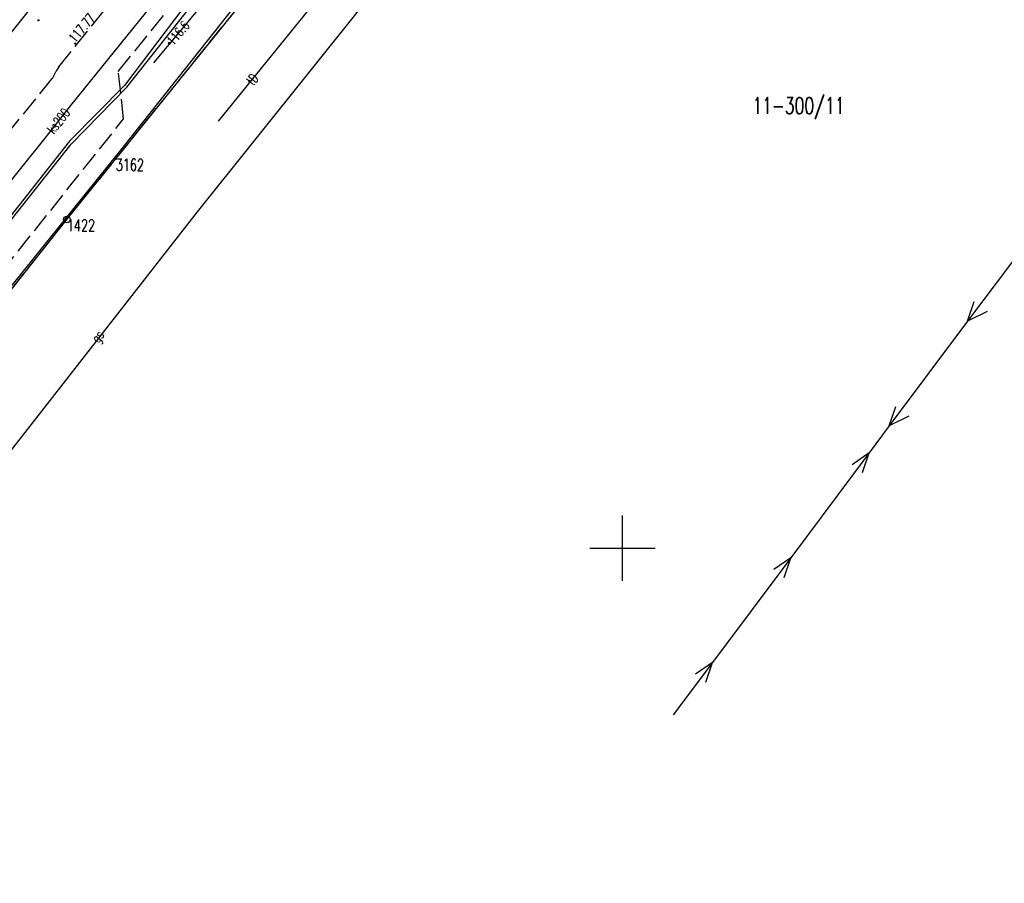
# Model space of a CAD drawing. Extents: x 6572638 to 13149531, y 5838629 to 11678088.
# Tile 18 of 37: x 6573854 to 6573929, y 5838824 to 5838890. Entities that reach past the tile are written whole.
import ezdxf
from ezdxf.enums import TextEntityAlignment as Align

# ---------------------------------------------------------------- set-up
doc = ezdxf.new("R2010")
doc.units = 0
doc.header["$MEASUREMENT"] = 0
for name, pattern in [('1', [0]), ('1_1', [0]), ('1_OTKJ', [2, 1.5, -0.5]), ('3_SUEP_A', [0]), ('3_SUGP', [0]), ('3_SUKP', [0]), ('3_SUPP_P', [2, 1.5, -0.5]), ('3_SUTP_A', [0]), ('GDE', [0]), ('GUK', [2, 1.5, -0.5])]:
    doc.linetypes.add(name, pattern=pattern)
doc.layers.get('0').update_dxf_attribs({"color": 250, "linetype": 'CONTINUOUS'})
for name, color, linetype in [('DZIALKI', 7, 'GDE'), ('EBTPO_L_0_A', 7, '1'), ('KONTURY', 3, 'GUK'), ('NUMERY_DZIALEK', 7, 'CONTINUOUS'), ('NUMERY_PUNKTOW', 7, 'CONTINUOUS'), ('OTK_L_0', 7, '1_OTKJ'), ('OTK_L_18', 7, '1_1'), ('OTR_T_0', 7, 'CONTINUOUS'), ('P_SUGP_L_0', 52, '3_SUPP_P'), ('PUNKTY', 7, 'CONTINUOUS'), ('SUEP_L_0', 1, '3_SUEP_A'), ('SUER_T_0', 1, 'CONTINUOUS'), ('SUGP_E_T_0', 52, 'CONTINUOUS'), ('SUGP_L_0', 52, '3_SUGP'), ('SUKP_E_T_0', 34, 'CONTINUOUS'), ('SUKP_L_0', 34, '3_SUKP'), ('SUTP_E_T_0', 30, 'CONTINUOUS'), ('SUTP_L_0', 30, '3_SUTP_A')]:
    doc.layers.add(name, color=color, linetype=linetype)
doc.styles.get("Standard").update_dxf_attribs({"font": 'Simplex.SHX', "width": 0.75})

# ---------------------------------------------------------------- blocks, each defined once
blk = doc.blocks.new('GRT')
at = {"linetype": 'CONTINUOUS'}
blk.add_circle((0, 0), 0.25, dxfattribs=at)
blk = doc.blocks.new('GRO')
at = {"linetype": 'CONTINUOUS'}
blk.add_circle((0, 0), 0.045, dxfattribs=at)
blk = doc.blocks.new('2_OTRS')
at = {"linetype": 'CONTINUOUS'}
blk.add_circle((0, 0), 0.045, dxfattribs=at)
blk = doc.blocks.new('4_SUPS')
at = {"linetype": 'CONTINUOUS'}
blk.add_circle((0, 0), 0.0625, dxfattribs=at)

msp = doc.modelspace()

# ---------------------------------------------------------------- linework, layer by layer
at = {"layer": 'DZIALKI'}
for p, q in [((6573861.24, 5838879.76), (6573889.92, 5838915.31)), ((6573857.5, 5838875.13), (6573861.24, 5838879.76)), ((6573839.61, 5838852.62), (6573857.5, 5838875.13))]:
    msp.add_line(p, q, dxfattribs=at)
at = {"layer": 'EBTPO_L_0_A', "linetype": '1'}
for p, q in [((6573900, 5838847.5), (6573900, 5838852.5)), ((6573897.5, 5838850), (6573902.5, 5838850))]:
    msp.add_line(p, q, dxfattribs=at)
at = {"layer": 'KONTURY'}
for p, q in [((6573863.4, 5838882.44), (6573872.83, 5838894.13)), ((6573861.24, 5838879.76), (6573863.4, 5838882.44)), ((6573857.5, 5838875.13), (6573861.24, 5838879.76)), ((6573839.61, 5838852.62), (6573857.5, 5838875.13))]:
    msp.add_line(p, q, dxfattribs=at)
at = {"layer": 'OTK_L_0', "linetype": '1_OTKJ'}
for p, q in [((6573859.42, 5838889.93), (6573865.69, 5838897.8)), ((6573856.89, 5838886.8), (6573859.42, 5838889.93)), ((6573856.89, 5838886.8), (6573856.67, 5838886.47)), ((6573856.39, 5838885.92), (6573856.67, 5838886.47)), ((6573836.53, 5838861.45), (6573856.39, 5838885.92))]:
    msp.add_line(p, q, dxfattribs=at)
at = {"layer": 'OTK_L_18', "linetype": '1_1'}
msp.add_line((6573801.3275, 5838824.3846), (6573891.5509, 5838937.4063), dxfattribs=at)
at = {"layer": 'P_SUGP_L_0', "linetype": '3_SUPP_P'}
for p, q in [((6573861.4361, 5838886.45017), (6573877.27382, 5838906.12634)), ((6573861.8448, 5838882.82994), (6573861.4361, 5838886.45017)), ((6573843.79554, 5838860.18666), (6573861.8448, 5838882.82994))]:
    msp.add_line(p, q, dxfattribs=at)
at = {"layer": 'SUEP_L_0', "linetype": '3_SUEP_A'}
for p, q in [((6573861.73197, 5838880.54734), (6573875.08366, 5838897.4272)), ((6573870.58, 5838894.84), (6573864.12, 5838887.12)), ((6573868.50583, 5838894.11319), (6573861.92, 5838885.38)), ((6573862.1, 5838885.25), (6573868.82, 5838893.78)), ((6573861.92, 5838885.38), (6573857.69, 5838881.12)), ((6573857.82, 5838880.9), (6573862.1, 5838885.25)), ((6573857.69, 5838881.12), (6573839.22, 5838857.79)), ((6573839.43, 5838857.68), (6573857.82, 5838880.9)), ((6573836.82727, 5838849.69318), (6573861.73197, 5838880.54734)), ((6573932.3941, 5838875.35693), (6573926.4023, 5838867.35079)), ((6573926.4023, 5838867.35079), (6573926.90076, 5838868.8513)), ((6573927.90153, 5838868.10232), (6573926.4023, 5838867.35079)), ((6573926.4023, 5838867.35079), (6573920.41049, 5838859.34465)), ((6573920.41049, 5838859.34465), (6573920.90896, 5838860.84516)), ((6573921.90972, 5838860.09618), (6573920.41049, 5838859.34465)), ((6573920.41049, 5838859.34465), (6573918.86647, 5838857.28156)), ((6573918.86647, 5838857.28156), (6573912.87467, 5838849.27542)), ((6573918.86647, 5838857.28156), (6573917.5674, 5838856.38023)), ((6573918.36801, 5838855.78105), (6573918.86647, 5838857.28156)), ((6573912.87467, 5838849.27542), (6573906.88287, 5838841.26928)), ((6573912.87467, 5838849.27542), (6573911.57559, 5838848.37409)), ((6573912.37621, 5838847.7749), (6573912.87467, 5838849.27542)), ((6573906.88287, 5838841.26928), (6573903.88697, 5838837.2662)), ((6573906.88287, 5838841.26928), (6573905.58379, 5838840.36794)), ((6573906.38441, 5838839.76876), (6573906.88287, 5838841.26928))]:
    msp.add_line(p, q, dxfattribs=at)
at = {"layer": 'SUGP_L_0', "linetype": '3_SUGP'}
for p, q in [((6573885.55804, 5838898.30906), (6573867.46525, 5838875.71354)), ((6573867.46525, 5838875.71354), (6573844.16723, 5838845.91743))]:
    msp.add_line(p, q, dxfattribs=at)
at = {"layer": 'SUKP_L_0', "linetype": '3_SUKP'}
for p, q in [((6573879.95, 5838911.3), (6573857.79, 5838883.85)), ((6573857.79, 5838883.85), (6573855.81, 5838881.35)), ((6573855.81, 5838881.35), (6573833.75, 5838853.89))]:
    msp.add_line(p, q, dxfattribs=at)
at = {"layer": 'SUTP_L_0', "linetype": '3_SUTP_A'}
msp.add_line((6573869.11092, 5838882.65606), (6573882.51067, 5838899.20913), dxfattribs=at)

# ---------------------------------------------------------------- block references
at = {"layer": 'OTR_T_0'}
for p in [(6573855.33, 5838890.36), (6573858.13, 5838888.58)]:
    msp.add_blockref('2_OTRS', p, dxfattribs=at)
at = {"layer": 'PUNKTY'}
for name, p in [('GRO', (6573861.24, 5838879.76)), ('GRT', (6573857.5, 5838875.13))]:
    msp.add_blockref(name, p, dxfattribs=at)
at = {"layer": 'SUER_T_0'}
msp.add_blockref('4_SUPS', (6573865.35, 5838888.61), dxfattribs=at)

# ---------------------------------------------------------------- texts
at = {"layer": 'NUMERY_DZIALEK', "width": 0.7}
msp.add_text('11-300/11', height=1.25, dxfattribs=at).set_placement((6573913.46274, 5838883.74437), align=Align.MIDDLE)
at = {"layer": 'NUMERY_PUNKTOW', "width": 0.7}
for s, p in [('3162', (6573861.24, 5838878.86)), ('1422', (6573857.5, 5838874.23))]:
    msp.add_text(s, height=0.9, dxfattribs=at).set_placement(p)
at = {"layer": 'OTR_T_0', "width": 0.7}
msp.add_text('117.77', height=0.75, rotation=49.8103466, dxfattribs=at).set_placement((6573858.13, 5838888.58))
at = {"layer": 'SUER_T_0', "width": 0.7}
msp.add_text('116.6', height=0.75, rotation=49.5625474, dxfattribs=at).set_placement((6573865.63542, 5838888.36677))
at = {"layer": 'SUGP_E_T_0', "width": 0.7}
msp.add_text('gs', height=0.75, rotation=51.9776203, dxfattribs=at).set_placement((6573859.95466, 5838866.10815), align=Align.MIDDLE)
at = {"layer": 'SUKP_E_T_0', "width": 0.7}
msp.add_text('ks200', height=0.75, rotation=51.6207839, dxfattribs=at).set_placement((6573856.85555, 5838882.67014), align=Align.MIDDLE)
at = {"layer": 'SUTP_E_T_0', "width": 0.7}
msp.add_text('tD', height=0.75, rotation=51.0097278, dxfattribs=at).set_placement((6573871.68809, 5838885.83971), align=Align.MIDDLE)

doc.saveas('drawing.dxf')
